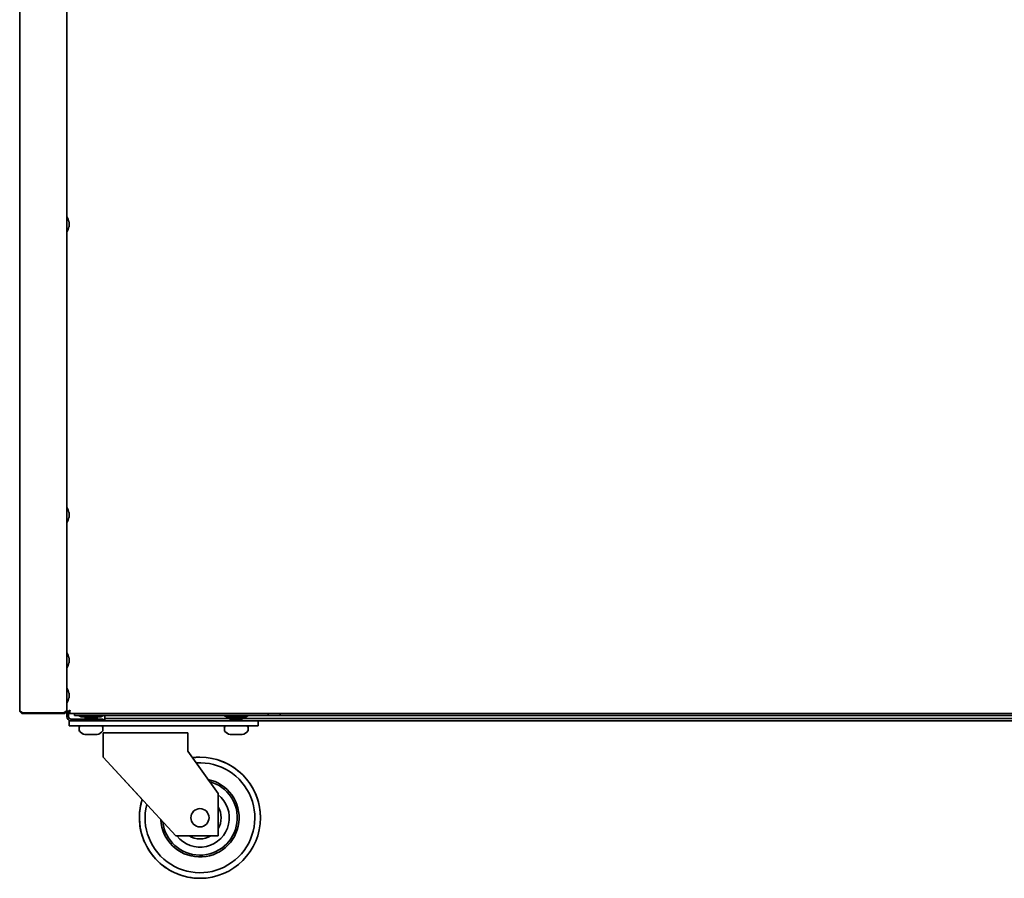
# Model space of a CAD drawing. Extents: x -17 to 110, y -18 to 98.
# Tile 1 of 7: x -5 to 15, y -18 to 0. Entities that reach past the tile are written whole.
import ezdxf

# ---------------------------------------------------------------- set-up
doc = ezdxf.new("R2010")
doc.units = 0
doc.header["$MEASUREMENT"] = 0

msp = doc.modelspace()

# ---------------------------------------------------------------- linework, layer by layer
at = {"color": 7, "lineweight": 35}
for p, q in [((-3.937, 5.91), (-3.937, -14.511)), ((-4.911, 5.838), (-4.911, -14.518)), ((-3.892, -4.463), (-3.892, -4.44)), ((-3.892, -4.532), (-3.892, -4.463)), ((-3.892, -4.54), (-3.892, -4.532)), ((-3.892, -10.44), (-3.892, -10.462)), ((-3.892, -10.531), (-3.892, -10.462)), ((-3.892, -10.54), (-3.892, -10.531)), ((-3.892, -13.44), (-3.892, -13.462)), ((-3.892, -13.531), (-3.892, -13.462)), ((-3.892, -13.54), (-3.892, -13.531)), ((-3.892, -14.165), (-3.892, -14.19)), ((-3.892, -14.258), (-3.892, -14.19)), ((-3.892, -14.265), (-3.892, -14.258)), ((-4.911, -14.519), (-4.911, -14.518)), ((-4.839, -14.576), (-4.009, -14.576)), ((-4.839, -14.576), (-4.839, -14.59)), ((-4.839, -14.59), (-4.009, -14.59)), ((-4.009, -14.576), (-4.009, -14.59)), ((-3.937, -14.518), (-3.939, -14.518)), ((-3.937, -14.518), (-3.937, -14.511)), ((-3.937, -14.576), (-3.937, -14.52)), ((-3.937, -14.59), (-3.937, -14.576)), ((-3.937, -14.576), (-3.902, -14.576)), ((-3.937, -14.653), (-3.937, -14.59)), ((-3.937, -14.59), (-3.892, -14.59)), ((-3.902, -14.653), (-3.902, -14.59)), ((-3.892, -14.554), (-3.895, -14.554)), ((-3.895, -14.59), (-3.895, -14.554)), ((-3.892, -14.59), (-3.895, -14.59)), ((-3.892, -14.554), (-3.892, -14.59)), ((16.892, -14.59), (-3.892, -14.59)), ((-3.781, -14.626), (-3.781, -14.59)), ((-3.781, -14.626), (0.219, -14.626)), ((-3.641, -14.656), (-3.693, -14.626)), ((-3.265, -14.626), (-3.693, -14.626)), ((-3.641, -14.656), (-3.693, -14.626)), ((-3.641, -14.656), (-3.693, -14.626)), ((-3.641, -14.656), (-3.693, -14.626)), ((-3.183, -14.626), (-3.265, -14.626)), ((-3.235, -14.656), (-3.183, -14.626)), ((-3.235, -14.656), (-3.183, -14.626)), ((-3.235, -14.656), (-3.183, -14.626)), ((-3.235, -14.656), (-3.183, -14.626)), ((-3.152, -14.641), (-3.152, -14.626)), ((-3.152, -14.691), (-3.152, -14.641)), ((-0.304, -14.626), (-0.693, -14.626)), ((-0.641, -14.656), (-0.693, -14.626)), ((-0.641, -14.656), (-0.693, -14.626)), ((-0.641, -14.656), (-0.693, -14.626)), ((-0.641, -14.656), (-0.693, -14.626)), ((-0.183, -14.626), (-0.304, -14.626)), ((-0.235, -14.656), (-0.183, -14.626)), ((-0.235, -14.656), (-0.183, -14.626)), ((-0.235, -14.656), (-0.183, -14.626)), ((-0.235, -14.656), (-0.183, -14.626)), ((0.219, -14.59), (0.219, -14.626)), ((0.219, -14.626), (0.469, -14.626)), ((0.469, -14.626), (0.469, -14.59)), ((0.469, -14.626), (32.782, -14.626)), ((-3.888, -14.739), (-3.888, -14.739)), ((-3.888, -14.843), (-3.888, -14.739)), ((-3.638, -14.739), (-3.888, -14.739)), ((-3.888, -14.843), (-3.888, -14.739)), ((-3.888, -14.843), (-3.888, -14.843)), ((-3.638, -14.843), (-3.888, -14.843)), ((-3.852, -14.703), (-3.187, -14.703)), ((-3.852, -14.739), (-3.826, -14.739)), ((-3.652, -14.843), (-3.236, -14.843)), ((-3.3, -14.656), (-3.641, -14.656)), ((-3.638, -14.739), (-0.238, -14.739)), ((-3.638, -14.843), (-0.238, -14.843)), ((-3.563, -14.659), (-3.563, -14.665)), ((-3.563, -14.666), (-3.563, -14.666)), ((-3.563, -14.666), (-3.563, -14.666)), ((-3.553, -14.671), (-3.563, -14.666)), ((-3.563, -14.691), (-3.563, -14.697)), ((-3.563, -14.692), (-3.563, -14.698)), ((-3.542, -14.678), (-3.562, -14.667)), ((-3.562, -14.69), (-3.529, -14.67)), ((-3.553, -14.703), (-3.562, -14.698)), ((-3.556, -14.703), (-3.562, -14.699)), ((-3.553, -14.671), (-3.542, -14.678)), ((-3.53, -14.668), (-3.55, -14.656)), ((-3.53, -14.666), (-3.547, -14.656)), ((-3.53, -14.666), (-3.53, -14.671)), ((-3.53, -14.667), (-3.53, -14.671)), ((-3.422, -14.702), (-3.436, -14.703)), ((-3.402, -14.656), (-3.422, -14.658)), ((-3.346, -14.692), (-3.314, -14.673)), ((-3.345, -14.693), (-3.313, -14.674)), ((-3.345, -14.691), (-3.345, -14.697)), ((-3.334, -14.703), (-3.345, -14.696)), ((-3.323, -14.696), (-3.334, -14.703)), ((-3.332, -14.703), (-3.313, -14.692)), ((-3.314, -14.665), (-3.328, -14.656)), ((-3.323, -14.696), (-3.314, -14.691)), ((-3.314, -14.683), (-3.322, -14.679)), ((-3.313, -14.674), (-3.314, -14.674)), ((-3.314, -14.691), (-3.314, -14.691)), ((-3.313, -14.666), (-3.313, -14.672)), ((-3.313, -14.672), (-3.313, -14.673)), ((-3.313, -14.684), (-3.313, -14.69)), ((-3.313, -14.685), (-3.313, -14.685)), ((-3.313, -14.685), (-3.313, -14.691)), ((-3.313, -14.691), (-3.313, -14.691)), ((-3.235, -14.656), (-3.3, -14.656)), ((-3.236, -14.843), (-3.223, -14.843)), ((-3.187, -14.739), (-3.187, -14.703)), ((-3.152, -14.691), (-0.559, -14.691)), ((-3.152, -14.739), (-3.152, -14.691)), ((-0.652, -14.843), (-0.643, -14.843)), ((-0.643, -14.843), (-0.223, -14.843)), ((-0.331, -14.656), (-0.641, -14.656)), ((-0.563, -14.66), (-0.563, -14.666)), ((-0.563, -14.666), (-0.563, -14.666)), ((-0.54, -14.68), (-0.563, -14.667)), ((-0.563, -14.685), (-0.563, -14.685)), ((-0.563, -14.685), (-0.563, -14.691)), ((-0.562, -14.693), (-0.563, -14.693)), ((-0.563, -14.694), (-0.563, -14.7)), ((-0.563, -14.696), (-0.563, -14.702)), ((-0.563, -14.71), (-0.563, -14.716)), ((-0.563, -14.716), (-0.563, -14.716)), ((-0.54, -14.73), (-0.563, -14.717)), ((-0.562, -14.659), (-0.558, -14.656)), ((-0.562, -14.693), (-0.53, -14.674)), ((-0.562, -14.695), (-0.529, -14.676)), ((-0.562, -14.684), (-0.547, -14.676)), ((-0.53, -14.721), (-0.562, -14.703)), ((-0.562, -14.709), (-0.557, -14.706)), ((-0.53, -14.671), (-0.556, -14.656)), ((-0.555, -14.739), (-0.53, -14.724)), ((-0.552, -14.739), (-0.529, -14.726)), ((-0.546, -14.662), (-0.548, -14.662)), ((-0.546, -14.712), (-0.548, -14.712)), ((-0.54, -14.68), (-0.545, -14.681)), ((-0.53, -14.671), (-0.53, -14.674)), ((-0.53, -14.671), (-0.53, -14.676)), ((-0.53, -14.721), (-0.53, -14.724)), ((-0.53, -14.721), (-0.53, -14.726)), ((-0.401, -14.737), (-0.426, -14.739)), ((-0.346, -14.697), (-0.314, -14.678)), ((-0.345, -14.696), (-0.345, -14.702)), ((-0.313, -14.718), (-0.345, -14.699)), ((-0.313, -14.72), (-0.345, -14.701)), ((-0.313, -14.67), (-0.337, -14.656)), ((-0.336, -14.705), (-0.314, -14.692)), ((-0.313, -14.668), (-0.334, -14.656)), ((-0.332, -14.739), (-0.314, -14.728)), ((-0.235, -14.656), (-0.331, -14.656)), ((-0.314, -14.684), (-0.319, -14.681)), ((-0.314, -14.734), (-0.319, -14.731)), ((-0.313, -14.667), (-0.314, -14.667)), ((-0.314, -14.667), (-0.313, -14.667)), ((-0.313, -14.66), (-0.313, -14.66)), ((-0.313, -14.66), (-0.313, -14.666)), ((-0.313, -14.668), (-0.313, -14.668)), ((-0.313, -14.669), (-0.313, -14.67)), ((-0.313, -14.671), (-0.313, -14.677)), ((-0.313, -14.685), (-0.313, -14.685)), ((-0.313, -14.685), (-0.313, -14.691)), ((-0.313, -14.691), (33.744, -14.691)), ((-0.313, -14.691), (-0.313, -14.691)), ((-0.313, -14.718), (-0.313, -14.718)), ((-0.313, -14.719), (-0.313, -14.72)), ((-0.313, -14.721), (-0.313, -14.727)), ((-0.313, -14.735), (-0.313, -14.735)), ((-0.313, -14.735), (-0.313, -14.739)), ((0.012, -14.739), (-0.238, -14.739)), ((0.012, -14.843), (-0.238, -14.843)), ((0.012, -14.739), (33.467, -14.739)), ((0.012, -14.739), (0.012, -14.739)), ((0.012, -14.843), (0.012, -14.739)), ((0.012, -14.843), (0.012, -14.739)), ((0.012, -14.843), (0.012, -14.843)), ((-3.684, -14.931), (-3.684, -14.875)), ((-3.684, -14.931), (-3.684, -14.875)), ((-3.684, -14.931), (-3.684, -14.875)), ((-3.562, -15.018), (-3.48, -15.018)), ((-3.562, -15.018), (-3.457, -15.018)), ((-3.562, -15.018), (-3.498, -15.018)), ((-3.562, -15.018), (-3.488, -15.018)), ((-3.56, -15.018), (-3.418, -15.018)), ((-3.554, -15.018), (-3.395, -15.018)), ((-3.552, -15.018), (-3.388, -15.018)), ((-3.546, -15.018), (-3.378, -15.018)), ((-3.498, -15.018), (-3.329, -15.018)), ((-3.488, -15.018), (-3.325, -15.018)), ((-3.48, -15.018), (-3.321, -15.018)), ((-3.457, -15.018), (-3.315, -15.018)), ((-3.418, -15.018), (-3.314, -15.018)), ((-3.395, -15.018), (-3.314, -15.018)), ((-3.388, -15.018), (-3.314, -15.018)), ((-3.378, -15.018), (-3.314, -15.018)), ((-3.192, -14.931), (-3.192, -14.875)), ((-3.188, -14.989), (-3.188, -15.239)), ((-1.438, -14.989), (-3.188, -14.989)), ((-1.438, -14.989), (-1.438, -15.239)), ((-0.684, -14.931), (-0.684, -14.875)), ((-0.684, -14.931), (-0.684, -14.875)), ((-0.684, -14.931), (-0.684, -14.875)), ((-0.562, -15.018), (-0.445, -15.018)), ((-0.562, -15.018), (-0.43, -15.018)), ((-0.562, -15.018), (-0.474, -15.018)), ((-0.562, -15.018), (-0.498, -15.018)), ((-0.562, -15.018), (-0.501, -15.018)), ((-0.556, -15.018), (-0.402, -15.018)), ((-0.547, -15.018), (-0.378, -15.018)), ((-0.544, -15.018), (-0.374, -15.018)), ((-0.501, -15.018), (-0.331, -15.018)), ((-0.498, -15.018), (-0.33, -15.018)), ((-0.474, -15.018), (-0.319, -15.018)), ((-0.445, -15.018), (-0.314, -15.018)), ((-0.43, -15.018), (-0.314, -15.018)), ((-0.402, -15.018), (-0.314, -15.018)), ((-0.378, -15.018), (-0.314, -15.018)), ((-0.374, -15.018), (-0.314, -15.018)), ((-0.192, -14.931), (-0.192, -14.875)), ((-3.188, -15.489), (-3.188, -15.239)), ((-3.188, -15.489), (-3.188, -15.239)), ((-1.438, -15.364), (-1.438, -15.239)), ((-0.813, -16.239), (-1.438, -15.364)), ((-3.188, -15.489), (-2.38, -16.364)), ((-3.188, -15.489), (-1.688, -17.114)), ((-0.813, -17.114), (-0.813, -16.239)), ((-0.813, -17.114), (-1.688, -17.114))]:
    msp.add_line(p, q, dxfattribs=at)
for points in [[(-4.911, -14.518), (-4.91, -14.523), (-4.908, -14.527), (-4.906, -14.531), (-4.903, -14.535), (-4.898, -14.541), (-4.891, -14.546), (-4.882, -14.552), (-4.862, -14.564), (-4.839, -14.576)], [(-4.009, -14.576), (-3.981, -14.559), (-3.968, -14.55), (-3.959, -14.544), (-3.951, -14.537), (-3.946, -14.532), (-3.943, -14.527), (-3.94, -14.522), (-3.938, -14.517), (-3.937, -14.511)], [(-3.937, -14.576), (-3.937, -14.571), (-3.935, -14.567), (-3.933, -14.563), (-3.93, -14.559), (-3.925, -14.554), (-3.918, -14.549), (-3.909, -14.542), (-3.889, -14.53), (-3.866, -14.518)], [(-3.902, -14.576), (-3.901, -14.569), (-3.899, -14.561), (-3.895, -14.554), (-3.891, -14.547), (-3.884, -14.537), (-3.878, -14.531), (-3.866, -14.518)], [(-3.895, -14.554), (-3.892, -14.554), (-3.889, -14.552), (-3.885, -14.549), (-3.875, -14.538)], [(-3.866, -14.518), (-3.872, -14.533), (-3.876, -14.539), (-3.881, -14.548), (-3.885, -14.551), (-3.888, -14.554), (-3.892, -14.554)], [(-3.866, -14.518), (-3.872, -14.546), (-3.876, -14.56), (-3.882, -14.577), (-3.885, -14.584), (-3.886, -14.586), (-3.889, -14.589), (-3.89, -14.59), (-3.892, -14.59)], [(-3.351, -14.693), (-3.361, -14.695), (-3.394, -14.699), (-3.422, -14.702)], [(-3.32, -14.668), (-3.335, -14.67), (-3.379, -14.674), (-3.416, -14.677)], [(-3.32, -14.674), (-3.335, -14.676), (-3.379, -14.68), (-3.416, -14.683)], [(-0.466, -14.685), (-0.526, -14.689), (-0.548, -14.692), (-0.557, -14.693)], [(-0.466, -14.691), (-0.526, -14.696), (-0.548, -14.698), (-0.557, -14.699)], [(-0.459, -14.66), (-0.484, -14.662), (-0.507, -14.665), (-0.523, -14.668), (-0.526, -14.668)], [(-0.459, -14.666), (-0.484, -14.668), (-0.507, -14.671), (-0.523, -14.674), (-0.526, -14.674)], [(-0.459, -14.71), (-0.484, -14.712), (-0.507, -14.715), (-0.523, -14.718), (-0.526, -14.718)], [(-0.459, -14.716), (-0.484, -14.718), (-0.507, -14.721), (-0.523, -14.724), (-0.526, -14.724)], [(-1.432, -17.965), (-1.487, -17.952), (-1.541, -17.938), (-1.583, -17.924), (-1.626, -17.91), (-1.667, -17.893), (-1.708, -17.875), (-1.749, -17.856), (-1.788, -17.835), (-1.827, -17.813), (-1.865, -17.789), (-1.903, -17.764), (-1.939, -17.738), (-1.974, -17.71), (-2.009, -17.681), (-2.042, -17.651), (-2.074, -17.62), (-2.105, -17.588), (-2.135, -17.554), (-2.164, -17.52), (-2.191, -17.484), (-2.217, -17.448), (-2.242, -17.411), (-2.265, -17.372), (-2.287, -17.333), (-2.308, -17.294), (-2.327, -17.253), (-2.345, -17.212), (-2.361, -17.17), (-2.376, -17.128), (-2.389, -17.085), (-2.401, -17.042), (-2.411, -16.998), (-2.419, -16.954), (-2.426, -16.91), (-2.432, -16.865), (-2.435, -16.819), (-2.437, -16.774), (-2.438, -16.719), (-2.436, -16.675), (-2.433, -16.628), (-2.428, -16.583), (-2.422, -16.538), (-2.414, -16.494), (-2.404, -16.45), (-2.393, -16.407), (-2.38, -16.364)]]:
    msp.add_lwpolyline(points, dxfattribs=at)
msp.add_circle((-1.188, -16.739), 0.188, dxfattribs=at)
for centre, radius, start, end in [((-3.936, -4.334), 0.001, 34.1539, 180), ((-4.167, -4.49), 0.279, 10.3121, 34.1539), ((-3.936, -4.646), 0.001, 180, 325.8461), ((-4.167, -4.49), 0.279, 325.8461, 349.6879), ((-3.936, -10.334), 0.001, 34.1539, 180), ((-4.167, -10.49), 0.279, 10.3121, 34.1539), ((-4.167, -10.49), 0.279, 325.8461, 349.6879), ((-3.936, -10.646), 0.001, 180, 325.8461), ((-3.936, -13.334), 0.001, 34.1539, 180), ((-4.167, -13.49), 0.279, 10.3121, 34.1539), ((-4.167, -13.49), 0.279, 325.8461, 349.6879), ((-3.936, -13.646), 0.001, 180, 325.8461), ((-3.936, -14.059), 0.001, 34.1539, 180), ((-4.167, -14.215), 0.279, 10.3121, 34.1539), ((-3.936, -14.371), 0.001, 180, 325.8462), ((-4.167, -14.215), 0.279, 325.8461, 349.6879), ((-4.167, -14.215), 0.279, 325.8461, 349.6879), ((-4.167, -14.215), 0.279, 325.8461, 349.6879), ((-4.839, -14.518), 0.0719, 180, 270), ((-4.009, -14.518), 0.0719, 270, 0), ((-2.781, -14.54), 0.0859, 269.599, 270), ((-3.852, -14.653), 0.0859, 180, 270), ((-3.852, -14.653), 0.05, 180, 270), ((-3.652, -14.875), 0.0315, 90, 180), ((-3.652, -14.875), 0.0315, 90, 180), ((-3.653, -14.875), 0.0315, 91.2501, 180), ((-3.562, -14.659), 0.00123, 109.5047, 165.1397), ((-3.562, -14.665), 0.00101, 192.3928, 249.8113), ((-3.562, -14.666), 0.00136, 206.764, 246.419), ((-3.561, -14.691), 0.00134, 109.7991, 165.9636), ((-3.562, -14.696), 0.00123, 193.0308, 249.8868), ((-3.562, -14.698), 0.001, 116.4339, 169.711), ((-3.562, -14.698), 0.00107, 192.5183, 249.8426), ((-3.552, -14.682), 0.0261, 98.1122, 113.3617), ((-3.516, -14.892), 0.233, 96.5776, 99.1191), ((-3.273, -17.665), 2.991, 93.9686, 94.9876), ((-3.273, -17.671), 2.991, 93.9686, 94.9876), ((-3.324, -16.222), 1.573, 95.4632, 96.7494), ((-3.315, -16.306), 1.651, 95.355, 96.7247), ((-3.101, -20.045), 5.377, 93.3529, 94.0412), ((-3.101, -20.051), 5.377, 93.3529, 94.0412), ((-3.188, -17.61), 2.961, 94.5257, 95.4524), ((-3.398, -14.467), 0.237, 276.6859, 281.5895), ((-3.354, -14.676), 0.0178, 280.4591, 296.0015), ((-3.323, -14.65), 0.0242, 276.3674, 292.9591), ((-3.324, -14.644), 0.0321, 280.5965, 288.3964), ((-3.32, -14.677), 0.0161, 281.1712, 295.4914), ((-3.314, -14.666), 0.00134, 14.0364, 70.2009), ((-3.314, -14.671), 0.00123, 290.1132, 346.9692), ((-3.314, -14.684), 0.00123, 14.8603, 70.4953), ((-3.314, -14.684), 0.00111, 287.5494, 345.8229), ((-3.314, -14.69), 0.00101, 290.1887, 347.6072), ((-3.314, -14.673), 0.00107, 290.1574, 347.4817), ((-3.314, -14.685), 0.000873, 9.9035, 62.5637), ((-3.314, -14.684), 0.00105, 300.3754, 336.6095), ((-3.314, -14.691), 0.00136, 293.581, 333.236), ((-3.223, -14.875), 0.0315, 0, 90), ((-0.652, -14.875), 0.0315, 90, 180), ((-0.652, -14.875), 0.0315, 90, 180), ((-0.653, -14.875), 0.0315, 91.2496, 180), ((-0.551, -14.687), 0.0302, 97.2112, 112.4717), ((-0.562, -14.66), 0.00114, 109.6484, 165.1127), ((-0.562, -14.666), 0.00136, 206.764, 246.419), ((-0.562, -14.685), 0.00129, 112.6402, 156.1638), ((-0.562, -14.694), 0.000616, 130.0038, 176.0022), ((-0.562, -14.696), 0.00119, 110.0996, 167.218), ((-0.561, -14.701), 0.00132, 194.1836, 250.1227), ((-0.551, -14.737), 0.0302, 97.2112, 112.4717), ((-0.562, -14.71), 0.00114, 109.6484, 165.1127), ((-0.562, -14.716), 0.00136, 206.764, 246.419), ((-0.552, -14.715), 0.0244, 98.2664, 113.2832), ((-0.555, -14.71), 0.0174, 98.3649, 114.5199), ((-0.523, -14.687), 0.0132, 103.1113, 117.2721), ((-0.523, -14.737), 0.0132, 103.1113, 117.2721), ((-0.354, -16.679), 1.948, 93.3068, 94.847), ((-0.843, -8.333), 6.364, 273.3944, 273.9779), ((-0.843, -8.339), 6.364, 273.3944, 273.9779), ((-0.843, -8.383), 6.364, 273.3944, 273.9779), ((-0.74, -11.153), 3.518, 274.5828, 275.2964), ((-0.739, -11.173), 3.504, 274.5816, 275.3672), ((-0.739, -11.217), 3.504, 274.5816, 275.3672), ((-0.739, -11.223), 3.504, 274.5816, 275.3672), ((-0.609, -12.523), 2.148, 275.2941, 276.3839), ((-0.609, -12.566), 2.148, 275.2941, 276.3839), ((-0.609, -12.573), 2.148, 275.2941, 276.3839), ((-0.668, -10.796), 3.894, 273.9235, 274.734), ((-0.668, -10.802), 3.894, 273.9235, 274.734), ((-0.668, -10.846), 3.894, 273.9235, 274.734), ((-0.668, -10.852), 3.894, 273.9235, 274.734), ((-0.396, -14.428), 0.231, 276.2973, 279.3547), ((-0.314, -14.668), 0.00135, 286.5824, 342.6026), ((-0.314, -14.676), 0.00132, 289.8773, 345.8164), ((-0.314, -14.685), 0.00114, 14.8873, 70.3516), ((-0.314, -14.691), 0.00136, 293.581, 333.236), ((-0.314, -14.718), 0.00135, 286.5824, 342.6026), ((-0.314, -14.726), 0.00132, 289.8773, 345.8164), ((-0.314, -14.735), 0.00114, 14.8887, 70.3516), ((-0.314, -14.66), 0.00129, 23.8362, 67.3598), ((-0.314, -14.666), 0.00113, 289.6496, 345.0745), ((-0.313, -14.669), 0.000616, 3.9978, 49.9962), ((-0.314, -14.671), 0.00119, 12.782, 69.9004), ((-0.313, -14.719), 0.000616, 3.9978, 49.9962), ((-0.314, -14.721), 0.00119, 12.782, 69.9004), ((-0.223, -14.875), 0.0315, 0, 90), ((-3.652, -14.931), 0.0315, 180, 213.3985), ((-3.652, -14.931), 0.0315, 180, 213.3985), ((-3.653, -14.931), 0.0315, 180, 213.3985), ((-3.548, -14.862), 0.156, 213.3985, 265.042), ((-3.548, -14.862), 0.156, 213.3985, 265.042), ((-3.549, -14.862), 0.156, 213.3985, 265.042), ((-3.327, -14.862), 0.156, 274.958, 326.6015), ((-3.327, -14.862), 0.156, 274.958, 326.6015), ((-3.327, -14.862), 0.156, 274.958, 326.6015), ((-3.223, -14.931), 0.0315, 326.6015, 360), ((-3.223, -14.931), 0.0315, 326.6015, 360), ((-3.223, -14.931), 0.0315, 326.6015, 0), ((-0.652, -14.931), 0.0315, 180, 213.3985), ((-0.652, -14.931), 0.0315, 180, 213.3985), ((-0.653, -14.931), 0.0315, 180, 213.3985), ((-0.548, -14.862), 0.156, 213.3985, 265.042), ((-0.548, -14.862), 0.156, 213.3985, 265.042), ((-0.549, -14.862), 0.156, 213.3985, 265.042), ((-0.327, -14.862), 0.156, 274.958, 326.6015), ((-0.327, -14.862), 0.156, 274.958, 326.6015), ((-0.327, -14.862), 0.156, 274.958, 326.6015), ((-0.223, -14.931), 0.0315, 326.6015, 0), ((-0.223, -14.931), 0.0315, 326.6015, 360), ((-0.223, -14.931), 0.0315, 326.6015, 0), ((-1.188, -16.739), 1.134, 165.9455, 93.8572), ((-1.188, -16.739), 1.25, 90, 97.0731), ((-1.188, -16.739), 1.25, 93.235, 97.0626), ((-1.188, -16.739), 1.25, 360, 90), ((-1.188, -16.739), 0.809, 182.8988, 78.141), ((-1.188, -16.739), 0.772, 186.3796, 75.0085), ((-1.188, -16.739), 0.606, 218.201, 51.7989), ((-1.188, -16.739), 1.25, 162.5378, 180), ((-1.188, -16.739), 0.438, 328.9973, 31.0027), ((-1.188, -16.739), 1.25, 180, 270), ((-1.188, -16.739), 1.25, 270, 0), ((-1.188, -16.739), 1.25, 270, 360), ((-1.188, -16.739), 0.438, 238.9973, 301.0027)]:
    msp.add_arc(centre, radius, start, end, dxfattribs=at)
for centre, major_axis, ratio, start_param, end_param in [((-3.438, -14.662), (0.125, 0.003), 0.060875, 2.724403, 3.13995), ((-3.438, -14.695), (0.125, 0.001), 0.065697, 2.440917, 3.140919), ((-3.438, -14.689), (0.124, 0.001), 0.065741, 2.440269, 3.025565), ((-3.438, -14.664), (0.0923, 0.0015), 0.088744, 2.440298, 3.140275), ((-3.438, -14.67), (0.0921, 0.0015), 0.088814, 2.43952, 2.984913), ((-3.437, -14.695), (0.0922, -0.0015), 0.088825, 5.935778, 6.284588), ((-3.439, -14.695), (0.125, 0.005), 0.053695, 5.550286, 6.173544), ((-3.438, -14.689), (0.125, 0.005), 0.053731, 5.618604, 6.173468), ((-3.437, -14.664), (0.125, -0.001), 0.065759, 5.935122, 6.283951), ((-0.438, -14.662), (0.125, 0.004), 0.058203, 2.634072, 3.139798), ((-0.438, -14.687), (0.125, 0.004), 0.057235, 2.768383, 3.083419), ((-0.438, -14.704), (0.125, -0.002), 0.065019, 2.84681, 3.142661), ((-0.438, -14.712), (0.125, 0.004), 0.058203, 2.634072, 3.139798), ((-0.437, -14.681), (0.125, 0.004), 0.057169, 2.603901, 3.035293), ((-0.438, -14.672), (0.0923, -0.0019), 0.08782, 2.847642, 3.14348), ((-0.438, -14.722), (0.0923, -0.0019), 0.08782, 2.847643, 3.143365), ((-0.437, -14.697), (0.0921, 0.0019), 0.087823, 5.527875, 6.126816), ((-0.438, -14.704), (0.0924, 0.0019), 0.087751, 5.528812, 6.281317), ((-0.438, -14.672), (0.125, 0.002), 0.064966, 5.529614, 6.28214), ((-0.437, -14.679), (0.125, 0.002), 0.065009, 5.528875, 6.16782), ((-0.438, -14.722), (0.125, 0.002), 0.064966, 5.529614, 6.28214), ((-0.437, -14.729), (0.125, 0.002), 0.065009, 5.528875, 6.16782), ((-0.439, -14.695), (0.126, 0.004), 0.056976, 5.55082, 6.177153), ((-0.438, -14.689), (0.125, 0.004), 0.057074, 5.701047, 6.263689), ((-0.438, -14.739), (0.125, 0.004), 0.057144, 5.791542, 6.26367), ((-0.437, -14.664), (0.124, 0.004), 0.058227, 5.89642, 6.281345), ((-3.188, -15.239), (0, 0.25), 0.000255, 0, 1.570796), ((-1.188, -16.739), (0, -1.25), 1, 1.570796, 2.945243), ((-1.188, -16.739), (0, -1.25), 1, 6.086836, 6.283185)]:
    msp.add_ellipse(centre, major_axis=major_axis, ratio=ratio, start_param=start_param, end_param=end_param, dxfattribs=at)

doc.saveas('drawing.dxf')
